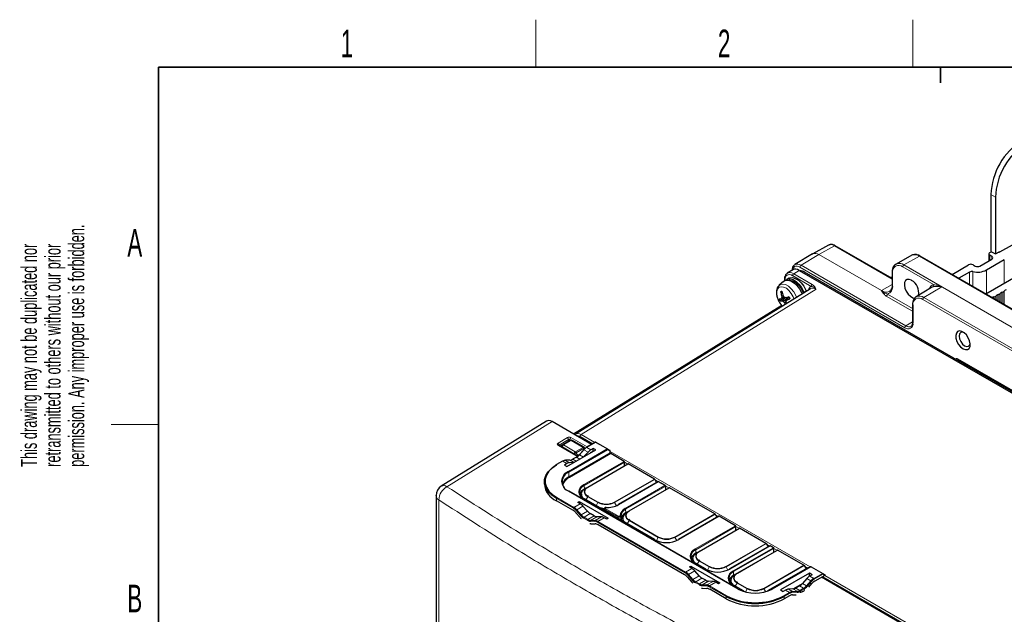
# Paper-space layout 'Blatt4' of a CAD drawing. Header units: millimetres. Extents: x 5 to 418, y 2 to 292.
# Tile 39 of 72: x 8 to 133, y 213 to 288. Entities that reach past the tile are written whole.
import ezdxf

# ---------------------------------------------------------------- set-up
doc = ezdxf.new("R2010")
doc.units = ezdxf.units.MM
doc.layers.add('SLD-0', color=7, linetype='Continuous')
doc.styles.add('SLDTEXTSTYLE0', font='TXT', dxfattribs={"width": 0.605})

# ---------------------------------------------------------------- blocks, each defined once
blk = doc.blocks.new('SW_NOTE_0_57')
at = {"layer": 'SLD-0', "color": 0, "char_height": 2, "attachment_point": 1, "rotation": 90, "style": 'SLDTEXTSTYLE0'}
for s, insert in [('permission. Any improper use is forbidden.', (3.42, 0)), ('retransmitted to others without our prior', (0.42, 0)), ('This drawing may not be duplicated nor', (-2.58, 0))]:
    blk.add_mtext(s, dxfattribs=dict(at, insert=insert))

psp = doc.layouts.new('Blatt4')

# ---------------------------------------------------------------- linework, layer by layer
at = {"color": 7, "linetype": 'Continuous', "lineweight": 25}
for p, q in [((131.38, 266.36), (131.38, 259.17)), ((131.95, 266.03), (131.95, 258.85)), ((110.82, 259.97), (108.82, 258.87)), ((118.88, 255.74), (111.68, 259.9)), ((132.51, 259.11), (134.1, 260.02)), ((108.79, 258.85), (106.56, 257.5)), ((121.37, 258.68), (119.37, 257.58)), ((162.03, 235.73), (122.43, 258.59)), ((129.97, 257.31), (131.52, 258.21)), ((133.08, 258.13), (130.82, 256.82)), ((131.12, 258.86), (131.12, 257.98)), ((131.24, 259.03), (131.44, 259.14)), ((131.52, 258.54), (131.24, 258.7)), ((131.38, 259.17), (131.95, 258.85)), ((131.95, 258.85), (132.51, 259.17)), ((132.51, 259.17), (132.51, 259.11)), ((106.3, 256.85), (105.6, 256.42)), ((126.46, 256.26), (128.55, 257.47)), ((129.12, 257.47), (129.4, 257.31)), ((105.23, 255.62), (105.23, 255.47)), ((105.78, 255.78), (105.49, 255.62)), ((107.12, 256.78), (167.53, 221.91)), ((127.99, 244.9), (107.79, 256.56)), ((118.88, 255.87), (118.65, 255.87)), ((118.88, 256.58), (118.88, 254.95)), ((128.67, 256.56), (127.31, 255.78)), ((130.72, 253.81), (135.64, 256.65)), ((108.52, 254.46), (78.78, 236.06)), ((105.11, 255.37), (104.57, 254.89)), ((123.87, 254.62), (121.91, 253.44)), ((104.57, 253.17), (104.83, 253.22)), ((105.08, 253.27), (104.69, 252.91)), ((105.37, 253.33), (104.83, 253.22)), ((105.07, 253.6), (104.89, 253.52)), ((105.2, 253.42), (104.89, 253.34)), ((105.38, 253.33), (104.97, 252.91)), ((105.82, 253.41), (105.11, 252.83)), ((105.83, 253.39), (105.51, 253.02)), ((107.4, 253.96), (107.46, 253.8)), ((107.55, 254.1), (107.62, 253.9)), ((107.66, 254.12), (107.73, 253.97)), ((107.95, 254.28), (108.01, 254.14)), ((131.77, 253.2), (131.77, 253.4)), ((132.03, 253.05), (132.03, 253.56)), ((132.29, 252.9), (132.29, 253.71)), ((132.55, 252.75), (132.55, 253.86)), ((132.81, 252.6), (132.81, 254.01)), ((133.08, 252.44), (133.08, 254.16)), ((104.89, 252.35), (78.55, 236.04)), ((105.45, 252.8), (105.25, 252.68)), ((121.46, 252.47), (121.46, 250.19)), ((127.24, 245.49), (148.34, 233.31)), ((147.5, 233.64), (127.99, 244.9)), ((128.21, 244.93), (128.07, 244.86)), ((75.1, 237.69), (61.78, 229.46)), ((80.81, 234.74), (75.81, 237.63)), ((78.76, 236.02), (78.68, 235.97)), ((78.87, 233.37), (76.67, 234.64)), ((77.93, 235.15), (76.96, 234.57)), ((78.13, 235.27), (77.93, 235.15)), ((79.87, 234.38), (78.33, 235.27)), ((81.28, 235.02), (80.17, 234.38)), ((81.36, 235.02), (82.83, 234.18)), ((77.7, 231.95), (81.37, 234.06)), ((78.89, 233.14), (78.41, 232.87)), ((79.25, 233.45), (79.12, 233.37)), ((79.82, 234.08), (79.25, 233.45)), ((80.37, 233.78), (79.8, 233.16)), ((79.99, 234.22), (79.94, 234.3)), ((81.04, 234.25), (80.73, 234.08)), ((80.79, 233.76), (81.04, 233.9)), ((81.37, 234.06), (81.04, 234.25)), ((81.04, 233.9), (81.04, 234.25)), ((81.04, 233.9), (81.06, 233.89)), ((82.83, 234.18), (83.12, 234)), ((83.19, 233.67), (83.18, 233.88)), ((84.93, 232.6), (83.24, 233.58)), ((77.12, 232.62), (76.39, 232.19)), ((77.68, 232.32), (77.37, 232.14)), ((77.37, 232.14), (77.7, 231.95)), ((78.07, 232.76), (77.5, 232.74)), ((78.59, 232.46), (78.04, 232.43)), ((80.34, 229.35), (85.43, 232.29)), ((85, 232.04), (84.99, 232.5)), ((88.79, 230.37), (85.47, 232.29)), ((74.85, 230.03), (74.85, 229.74)), ((89.27, 230.05), (84.2, 227.13)), ((88.83, 230.33), (89.06, 229.93)), ((90.19, 229.53), (89.27, 230.05)), ((89.27, 230.03), (89.27, 230.05)), ((90.23, 229.02), (90.22, 229.48)), ((61.12, 228.27), (61.12, 202.44)), ((99.42, 216.45), (77.93, 228.85)), ((79.46, 228.19), (79.53, 228.28)), ((79.53, 228.42), (79.52, 228.25)), ((80.09, 229.21), (79.91, 229.1)), ((80.09, 229.21), (80.34, 229.35)), ((80.42, 228.17), (80.31, 228.25)), ((85.57, 226.33), (90.66, 229.27)), ((96.43, 225.96), (90.7, 229.27)), ((78.45, 226.41), (76.37, 227.62)), ((79.07, 227.4), (79.26, 227.51)), ((79.38, 227.22), (79.07, 227.4)), ((79.26, 227.51), (82.93, 225.4)), ((79.26, 227.51), (79.26, 227.29)), ((80.3, 226.29), (79.73, 226.93)), ((88.79, 222.72), (79.88, 227.86)), ((78.81, 226.11), (79.38, 225.48)), ((81.13, 225.71), (80.66, 225.99)), ((82.36, 226.43), (82.42, 226.43)), ((82.44, 226.62), (82.43, 226.39)), ((85.14, 226.08), (85.33, 226.19)), ((85.33, 226.19), (85.57, 226.33)), ((96.47, 225.92), (96.7, 225.52)), ((80.71, 224.71), (81.28, 224.69)), ((82.06, 225.58), (81.49, 225.6)), ((92.6, 218.25), (81.64, 224.57)), ((82.73, 225.29), (82.42, 225.47)), ((82.93, 225.4), (82.73, 225.29)), ((84.56, 225.46), (84.8, 225.6)), ((84.76, 225.46), (84.69, 225.41)), ((84.76, 225.4), (84.76, 225.23)), ((84.78, 225.47), (84.78, 225.59)), ((85.65, 225.15), (85.54, 225.23)), ((96.93, 225.66), (91.84, 222.72)), ((99.03, 224.46), (96.97, 225.65)), ((94.44, 221.21), (99.53, 224.15)), ((99.1, 223.9), (99.09, 224.36)), ((102.89, 222.23), (99.57, 224.15)), ((103.39, 221.92), (98.3, 218.99)), ((102.93, 222.19), (103.16, 221.79)), ((103.84, 221.68), (103.43, 221.92)), ((94.19, 221.07), (94, 220.96)), ((94.19, 221.07), (94.44, 221.21)), ((99.25, 218.44), (104.34, 221.38)), ((103.9, 221.12), (103.9, 221.59)), ((107.7, 219.46), (104.38, 221.37)), ((93.55, 220.26), (93.62, 220.11)), ((93.63, 220.28), (93.62, 220.11)), ((95.25, 218.99), (93.98, 219.72)), ((94.52, 220.03), (94.41, 220.11)), ((93.21, 219.24), (93.4, 219.35)), ((93.52, 219.06), (93.21, 219.24)), ((93.4, 219.35), (97.07, 217.23)), ((93.4, 219.35), (93.4, 219.13)), ((94.44, 218.12), (93.88, 218.76)), ((99, 218.29), (98.81, 218.19)), ((99, 218.29), (99.25, 218.44)), ((108.2, 219.15), (103.11, 216.21)), ((108.56, 219.27), (103.66, 216.45)), ((108.41, 218.45), (104.74, 216.34)), ((107.74, 219.41), (107.97, 219.02)), ((108.29, 219.12), (108.24, 219.15)), ((108.74, 218.26), (108.41, 218.45)), ((108.42, 218.1), (108.41, 218.45)), ((108.74, 218.26), (108.44, 218.08)), ((108.64, 219.27), (110.1, 218.43)), ((110.37, 218.18), (109.08, 217.43)), ((110.1, 218.43), (110.4, 218.26)), ((92.95, 217.95), (93.52, 217.31)), ((95.27, 217.55), (94.8, 217.82)), ((96.21, 217.42), (95.63, 217.43)), ((96.88, 217.12), (96.57, 217.3)), ((97.07, 217.23), (96.88, 217.12)), ((98.4, 217.53), (98.44, 217.51)), ((98.44, 217.51), (98.43, 217.33)), ((100.06, 216.21), (98.79, 216.94)), ((99.33, 217.26), (99.21, 217.33)), ((107.49, 217.12), (106.39, 216.46)), ((108.08, 217.78), (107.51, 217.14)), ((108.32, 216.68), (108.72, 217.13)), ((108.42, 218.1), (108.44, 218.08)), ((135.48, 203.18), (109.93, 217.93)), ((94.85, 216.55), (95.42, 216.52)), ((97.87, 215.21), (95.78, 216.41)), ((100.29, 216.07), (100.02, 216.21)), ((104.74, 216.34), (105.08, 216.14)), ((105.39, 216.32), (105.08, 216.14)), ((106.32, 216.46), (105.75, 216.44)), ((106.25, 215.71), (106.71, 215.73)), ((107.16, 216.84), (106.68, 216.57)), ((105.89, 215.59), (105.22, 215.21))]:
    psp.add_line(p, q, dxfattribs=at)
at = {"color": 7, "linetype": 'Continuous', "lineweight": 18}
for p, q in [((131.95, 266.03), (131.38, 266.36)), ((111.59, 259.89), (109.61, 258.78)), ((118.88, 255.68), (111.59, 259.89)), ((109.6, 258.78), (107.34, 257.43)), ((117.52, 254.21), (109.6, 258.78)), ((109.61, 258.78), (117.53, 254.21)), ((122.33, 258.58), (120.35, 257.48)), ((161.93, 235.72), (122.33, 258.58)), ((131.24, 258.05), (131.24, 258.7)), ((131.52, 258.21), (131.52, 258.54)), ((133.08, 255.17), (133.08, 258.13)), ((120.49, 249.51), (107.2, 257.19)), ((107.34, 257.43), (120.63, 249.75)), ((124.13, 254.97), (120.21, 257.23)), ((125.16, 254.7), (120.35, 257.48)), ((120.35, 257.48), (159.95, 234.62)), ((108.63, 254.75), (106.28, 256.11)), ((107.12, 256.78), (106.42, 256.35)), ((106.42, 256.35), (108.77, 254.99)), ((107.64, 256.48), (107.79, 256.56)), ((118.94, 256.5), (118.94, 254.86)), ((128.67, 254.99), (128.67, 256.56)), ((129.1, 254.74), (129.1, 256.62)), ((130.82, 253.87), (130.82, 256.82)), ((109.24, 254.4), (79.49, 236)), ((105.29, 255.53), (105.29, 255.49)), ((117.53, 254.21), (118.88, 254.97)), ((125.16, 254.7), (122.89, 253.35)), ((155.14, 237.39), (125.16, 254.7)), ((121.46, 251.61), (118.13, 253.53)), ((118.27, 253.77), (121.46, 251.93)), ((152.74, 235.8), (122.76, 253.1)), ((122.89, 253.35), (152.88, 236.04)), ((121.52, 252.39), (121.52, 250.11)), ((121.46, 250.25), (120.63, 249.75)), ((127.29, 245.46), (127.19, 245.42)), ((127.19, 245.42), (127.19, 245.36)), ((127.2, 245.58), (148.29, 233.41)), ((127.88, 244.97), (128.01, 245.05)), ((128.27, 244.9), (128.13, 244.82)), ((75.81, 237.63), (62.5, 229.4)), ((80.96, 234.83), (79.36, 235.75)), ((79.49, 236), (81.24, 234.99)), ((76.57, 234.9), (77.75, 235.61)), ((78.77, 233.36), (76.57, 234.63)), ((77.9, 235.36), (76.71, 234.65)), ((76.71, 234.65), (76.71, 234.62)), ((76.96, 234.57), (77.16, 234.68)), ((77.12, 234.43), (77.07, 234.41)), ((78.62, 233.56), (77.12, 234.43)), ((77.16, 234.68), (78.13, 235.27)), ((78.23, 235.26), (77.26, 234.68)), ((77.26, 234.68), (78.76, 233.81)), ((77.9, 235.13), (77.9, 235.36)), ((78.2, 235.29), (78.07, 235.37)), ((78.07, 235.37), (78.07, 235.23)), ((78.21, 235.61), (80.26, 234.43)), ((79.77, 234.37), (78.23, 235.26)), ((81.32, 235.01), (80.21, 234.37)), ((82.79, 234.17), (81.32, 235.01)), ((77.89, 231.34), (82.79, 234.17)), ((82.84, 234.07), (77.94, 231.25)), ((77.95, 230.65), (83.19, 233.67)), ((83.24, 233.58), (78.01, 230.55)), ((78.93, 233.14), (78.45, 232.87)), ((78.66, 233.49), (78.62, 233.56)), ((78.76, 233.81), (79.77, 234.37)), ((79.87, 234.26), (78.86, 233.7)), ((78.86, 233.7), (79.06, 233.35)), ((79.35, 232.9), (78.93, 233.14)), ((79.06, 233.35), (79.27, 233.47)), ((79.85, 234.07), (79.29, 233.44)), ((79.79, 233.15), (79.29, 233.44)), ((80.37, 233.78), (79.85, 234.07)), ((79.94, 234.3), (79.87, 234.26)), ((79.92, 234.17), (79.87, 234.26)), ((80.01, 234.24), (79.96, 234.27)), ((80.73, 234.08), (80.21, 234.37)), ((83.18, 233.88), (82.84, 234.07)), ((83.18, 233.87), (108.51, 219.24)), ((77.16, 232.61), (76.43, 232.19)), ((77.68, 232.32), (77.16, 232.61)), ((78.09, 232.75), (77.52, 232.73)), ((78.04, 232.43), (77.52, 232.73)), ((78.6, 232.46), (78.09, 232.75)), ((78.88, 232.62), (78.45, 232.87)), ((79.84, 229.66), (84.93, 232.6)), ((84.99, 232.5), (79.9, 229.56)), ((85.47, 232.29), (80.38, 229.35)), ((85.39, 232.27), (84.99, 232.5)), ((77.95, 230.65), (77.94, 231.25)), ((79.91, 229.1), (79.9, 229.56)), ((83.7, 227.43), (88.79, 230.37)), ((88.83, 230.33), (83.74, 227.39)), ((89.27, 230.03), (84.24, 227.12)), ((85.07, 226.64), (90.11, 229.55)), ((90.22, 229.48), (85.13, 226.54)), ((89.25, 230.04), (88.87, 230.26)), ((90.11, 229.55), (89.27, 230.03)), ((90.62, 229.25), (90.22, 229.48)), ((99.38, 216.44), (77.89, 228.85)), ((79.9, 229.06), (79.91, 229.1)), ((80.38, 228.17), (81.65, 227.43)), ((90.7, 229.27), (85.61, 226.33)), ((61.47, 227.74), (61.47, 201.9)), ((76.37, 227.62), (76.37, 227.91)), ((78.52, 226.67), (76.37, 227.91)), ((76.43, 228.01), (78.58, 226.76)), ((79.38, 227.22), (78.58, 226.76)), ((79.73, 226.93), (78.94, 226.47)), ((88.75, 222.71), (79.84, 227.86)), ((80.11, 227.73), (80.34, 228.13)), ((81.61, 227.39), (80.34, 228.13)), ((81.38, 226.99), (81.61, 227.39)), ((83.97, 226.99), (83.74, 227.39)), ((79.43, 225.75), (78.86, 226.39)), ((78.94, 226.47), (79.51, 225.83)), ((80.3, 226.29), (79.51, 225.83)), ((80.66, 225.99), (79.87, 225.53)), ((81.13, 225.71), (80.34, 225.26)), ((82.5, 226.53), (82.49, 226.35)), ((84.17, 225.57), (82.5, 226.53)), ((82.56, 226.63), (84.22, 225.67)), ((85.14, 226.08), (85.13, 226.54)), ((91.34, 223.02), (96.43, 225.96)), ((96.47, 225.92), (91.38, 222.98)), ((96.89, 225.63), (96.51, 225.85)), ((80.28, 225.16), (79.81, 225.43)), ((79.87, 225.53), (80.34, 225.26)), ((81.24, 225.01), (80.67, 225.04)), ((81.49, 225.6), (80.7, 225.14)), ((80.7, 225.14), (81.27, 225.12)), ((82.06, 225.58), (81.27, 225.12)), ((92.66, 218.5), (81.57, 224.91)), ((82.42, 225.47), (81.63, 225)), ((81.63, 225), (92.72, 218.6)), ((84.17, 225.38), (84.17, 225.57)), ((84.57, 225.5), (84.81, 225.63)), ((85.34, 224.71), (85.57, 225.1)), ((89.25, 222.98), (85.57, 225.1)), ((85.61, 225.15), (89.29, 223.02)), ((96.97, 225.65), (91.88, 222.71)), ((93.94, 221.52), (99.03, 224.46)), ((99.09, 224.36), (94, 221.42)), ((99.57, 224.15), (94.48, 221.21)), ((99.49, 224.13), (99.09, 224.36)), ((89.02, 222.58), (89.25, 222.98)), ((91.61, 222.58), (91.38, 222.98)), ((97.8, 219.29), (102.89, 222.23)), ((102.93, 222.19), (97.84, 219.25)), ((103.43, 221.92), (98.34, 218.98)), ((103.35, 221.9), (102.97, 222.12)), ((94, 220.96), (94, 221.42)), ((94, 220.92), (94, 220.96)), ((98.75, 218.74), (103.84, 221.68)), ((103.9, 221.59), (98.81, 218.65)), ((104.38, 221.37), (99.29, 218.43)), ((104.3, 221.35), (103.9, 221.59)), ((95.21, 218.98), (93.94, 219.72)), ((94.21, 219.59), (94.44, 219.99)), ((95.71, 219.25), (94.44, 219.99)), ((94.48, 220.03), (95.75, 219.29)), ((102.61, 216.52), (107.7, 219.46)), ((93.52, 219.06), (92.72, 218.6)), ((93.57, 217.59), (93, 218.22)), ((93.88, 218.76), (93.08, 218.3)), ((93.08, 218.3), (93.65, 217.67)), ((95.48, 218.85), (95.71, 219.25)), ((98.07, 218.85), (97.84, 219.25)), ((98.81, 218.19), (98.81, 218.65)), ((98.81, 218.14), (98.81, 218.19)), ((107.74, 219.41), (102.65, 216.48)), ((108.24, 219.15), (103.15, 216.21)), ((108.6, 219.27), (103.7, 216.44)), ((108.16, 219.13), (107.78, 219.34)), ((110.06, 218.43), (108.6, 219.27)), ((108.95, 217.78), (110.06, 218.43)), ((110.12, 218.33), (109.01, 217.69)), ((110.37, 218.18), (110.12, 218.33)), ((94.44, 218.12), (93.65, 217.67)), ((94.43, 217), (93.95, 217.27)), ((94.8, 217.82), (94.01, 217.37)), ((94.01, 217.37), (94.48, 217.09)), ((95.27, 217.55), (94.48, 217.09)), ((95.63, 217.43), (94.84, 216.98)), ((94.84, 216.98), (95.41, 216.96)), ((96.21, 217.42), (95.41, 216.96)), ((96.57, 217.3), (95.77, 216.84)), ((100.02, 216.21), (98.75, 216.94)), ((99.02, 216.81), (99.25, 217.21)), ((100.52, 216.48), (99.25, 217.21)), ((99.29, 217.25), (100.56, 216.52)), ((107.39, 217.02), (106.51, 216.49)), ((107.51, 217.14), (108.02, 216.85)), ((108.02, 216.85), (108.59, 217.49)), ((108.08, 217.78), (108.59, 217.49)), ((108.67, 217.41), (108.1, 216.77)), ((108.44, 218.08), (108.95, 217.78)), ((132.5, 205.07), (110.08, 218.01)), ((110.36, 218.18), (132.64, 205.32)), ((95.38, 216.85), (94.81, 216.87)), ((97.87, 215.5), (95.71, 216.74)), ((95.77, 216.84), (97.92, 215.6)), ((100.29, 216.08), (100.52, 216.48)), ((102.87, 216.1), (102.65, 216.48)), ((105.16, 215.6), (105.9, 216.02)), ((105.96, 215.93), (105.22, 215.5)), ((105.39, 216.32), (105.9, 216.02)), ((105.75, 216.44), (106.26, 216.14)), ((106.26, 216.14), (106.83, 216.16)), ((106.86, 216.06), (106.29, 216.03)), ((106.32, 216.46), (106.83, 216.16)), ((106.68, 216.57), (107.19, 216.28)), ((107.16, 216.84), (107.66, 216.55)), ((107.19, 216.28), (107.66, 216.55)), ((107.72, 216.45), (107.24, 216.18)), ((97.87, 215.21), (97.87, 215.5)), ((105.22, 215.21), (105.22, 215.5))]:
    psp.add_line(p, q, dxfattribs=at)
at = {"color": 7, "linetype": 'Continuous', "lineweight": 25, "flags": 128}
for points in [[(108.8, 258.86), (108.81, 258.86), (108.82, 258.87)], [(119.34, 257.57), (119.35, 257.58), (119.37, 257.58)], [(105.37, 255.52), (105.62, 255.67), (105.96, 255.7), (106.33, 255.6), (106.71, 255.37), (107.08, 255.03), (107.41, 254.6), (107.66, 254.12)], [(105.78, 255.78), (105.91, 255.84), (106.24, 255.87), (106.61, 255.76), (107, 255.53), (107.37, 255.19), (107.69, 254.76), (107.95, 254.28)], [(121.34, 255.52), (121.04, 255.63), (120.78, 255.62), (120.57, 255.48), (120.45, 255.23), (120.43, 254.9), (120.5, 254.52), (120.67, 254.13), (120.9, 253.77), (121.19, 253.5), (121.49, 253.32), (121.74, 253.27)], [(105.11, 255.37), (105.35, 255.52), (105.69, 255.55), (106.06, 255.44), (106.45, 255.21), (106.81, 254.87), (107.14, 254.44), (107.4, 253.96)], [(105.84, 255.52), (105.94, 255.53), (106.28, 255.45), (106.65, 255.25), (107, 254.94), (107.3, 254.55), (107.55, 254.1)], [(124.07, 254.71), (123.94, 254.66), (123.87, 254.62)], [(104.75, 254.11), (104.77, 254.11), (104.79, 254.12), (104.81, 254.12), (104.83, 254.13), (104.85, 254.13), (104.87, 254.14), (104.89, 254.14), (104.91, 254.14)], [(105.37, 253.33), (105.43, 253.34), (105.48, 253.35), (105.53, 253.36), (105.59, 253.37), (105.64, 253.39), (105.7, 253.4), (105.76, 253.41), (105.82, 253.42)], [(105.45, 252.72), (105.49, 252.66), (105.52, 252.6)], [(127.85, 246.86), (128.15, 246.75), (128.41, 246.76), (128.62, 246.9), (128.74, 247.15), (128.76, 247.48), (128.69, 247.86), (128.52, 248.25), (128.28, 248.61), (128, 248.88), (127.7, 249.06), (127.41, 249.11), (127.17, 249.03), (127.01, 248.84), (126.93, 248.54), (126.96, 248.18), (127.08, 247.79), (127.28, 247.41), (127.55, 247.09), (127.85, 246.86)], [(127.96, 248.91), (127.79, 248.96), (127.56, 248.91), (127.41, 248.74), (127.35, 248.45), (127.41, 248.11), (127.56, 247.76), (127.79, 247.45), (128.06, 247.23)], [(128.06, 247.23), (128.33, 247.14), (128.56, 247.18), (128.71, 247.36), (128.76, 247.53)], [(79.25, 233.43), (79.25, 233.44), (79.25, 233.44), (79.25, 233.45), (79.25, 233.45)], [(76.37, 227.91), (75.79, 228.31), (75.33, 228.76), (75.02, 229.25), (74.87, 229.77), (74.87, 230.29), (75.02, 230.81), (75.33, 231.3), (75.79, 231.75), (76.37, 232.15)], [(76.43, 232.19), (75.85, 231.79), (75.41, 231.35), (75.1, 230.86), (74.95, 230.35), (74.95, 229.84), (75.1, 229.33), (75.41, 228.85), (75.85, 228.4), (76.43, 228.01)], [(79.53, 228.49), (79.44, 228.38), (79.39, 228.3)], [(79.52, 228.25), (79.52, 228.24), (79.54, 228.1)], [(80.06, 229.13), (80.15, 229.22), (80.34, 229.35)], [(85.29, 226.11), (85.39, 226.2), (85.57, 226.33)], [(84.52, 225.17), (84.59, 225.32), (84.76, 225.45)], [(84.76, 225.23), (84.76, 225.21), (84.78, 225.03)], [(94.16, 220.99), (94.25, 221.08), (94.44, 221.21)], [(93.64, 220.37), (93.54, 220.24), (93.47, 220.14)], [(93.62, 220.11), (93.62, 220.1), (93.64, 219.97)], [(98.97, 218.21), (99.06, 218.31), (99.25, 218.44)], [(98.44, 217.58), (98.35, 217.46), (98.3, 217.38)], [(98.43, 217.33), (98.43, 217.32), (98.45, 217.19)]]:
    psp.add_lwpolyline(points, dxfattribs=at)
at = {"color": 7, "linetype": 'Continuous', "lineweight": 18, "flags": 128}
for points in [[(107.2, 257.19), (107.01, 257.27), (106.84, 257.31), (106.67, 257.31), (106.53, 257.25), (106.41, 257.15), (106.32, 257.01), (106.27, 256.84), (106.26, 256.83)], [(118.88, 255.85), (118.77, 255.86), (118.65, 255.87)], [(106.43, 253.17), (106.33, 253.44), (106.1, 253.86), (105.81, 254.23), (105.48, 254.51), (105.14, 254.67), (104.82, 254.71), (104.56, 254.63), (104.36, 254.41), (104.26, 254.1), (104.26, 253.71), (104.36, 253.28), (104.55, 252.84), (104.81, 252.44), (104.97, 252.26)], [(104.56, 254.88), (104.72, 254.99), (105.03, 255.05), (105.38, 254.98), (105.75, 254.77), (106.11, 254.45), (106.43, 254.05), (106.68, 253.59), (106.76, 253.37)], [(127.14, 245.4), (127.16, 245.4), (127.19, 245.42)], [(78.86, 233.7), (78.83, 233.68), (78.8, 233.66), (78.77, 233.64), (78.73, 233.63), (78.7, 233.61), (78.67, 233.59), (78.64, 233.57), (78.62, 233.56)], [(79.25, 233.45), (79.25, 233.45), (79.26, 233.45), (79.27, 233.45), (79.27, 233.45), (79.29, 233.44)], [(79.82, 234.08), (79.82, 234.08), (79.83, 234.08), (79.83, 234.08), (79.84, 234.08), (79.85, 234.07)], [(80.09, 229.21), (79.86, 229.05), (79.69, 228.86), (79.59, 228.66), (79.55, 228.45), (79.59, 228.25), (79.69, 228.04), (79.86, 227.86), (79.9, 227.83)], [(80.34, 228.13), (80.15, 228.26), (80.02, 228.41), (79.93, 228.57), (79.9, 228.74), (79.93, 228.91), (80.02, 229.07), (80.06, 229.13)], [(85.33, 226.19), (85.1, 226.03), (84.92, 225.84), (84.82, 225.64), (84.78, 225.43), (84.82, 225.22), (84.92, 225.02), (85.06, 224.87)], [(85.57, 225.1), (85.39, 225.24), (85.25, 225.39), (85.16, 225.55), (85.13, 225.72), (85.16, 225.89), (85.25, 226.05), (85.29, 226.11)], [(94.19, 221.07), (93.96, 220.91), (93.79, 220.72), (93.69, 220.52), (93.65, 220.31), (93.69, 220.11), (93.79, 219.9), (93.96, 219.72), (94, 219.69)], [(94.44, 219.99), (94.25, 220.12), (94.11, 220.27), (94.03, 220.43), (94, 220.6), (94.03, 220.77), (94.11, 220.93), (94.16, 220.99)], [(99, 218.29), (98.77, 218.13), (98.6, 217.95), (98.49, 217.75), (98.46, 217.54), (98.49, 217.33), (98.6, 217.13), (98.77, 216.94), (98.81, 216.92)], [(99.25, 217.21), (99.06, 217.34), (98.92, 217.49), (98.84, 217.65), (98.81, 217.82), (98.84, 217.99), (98.92, 218.16), (98.97, 218.21)]]:
    psp.add_lwpolyline(points, dxfattribs=at)
at = {"color": 7, "linetype": 'Continuous', "lineweight": 25}
for centre, radius, start, end in [((139.94, 265.99), 8.57, 122.4763, 177.5237), ((140.51, 265.66), 8.57, 122.4764, 177.5236), ((131.3, 258.86), 0.175, 110.7834, 249.2166), ((131.46, 258.37), 0.175, 290.7834, 69.2166), ((132.37, 259.38), 0.307, 264.5444, 297.2372), ((128.84, 256.93), 0.615, 62.6097, 117.3903), ((129.69, 257.86), 0.615, 242.6097, 297.3903), ((107.27, 255.75), 0.967, 57.3502, 92.3439), ((128.96, 256.01), 0.623, 76.5704, 117.1702), ((129.68, 259.04), 2.49, 256.5704, 297.1702), ((120.44, 253.95), 1.8, 349.3942, 60.0918), ((108.45, 254.71), 4.17, 201.688, 205.5103), ((108.88, 254.75), 4.18, 188.8554, 197.1655), ((106.76, 252.31), 2.14, 151.2851, 154.7304), ((108.26, 253.47), 3.37, 179.1934, 182.3358), ((110.98, 255.62), 6.25, 193.6927, 199.2761), ((109.62, 257.07), 5.73, 217.7383, 219.7858), ((107.67, 258.71), 5.85, 245.2145, 246.9185), ((104.07, 257.84), 5.03, 286.6229, 291.6711), ((111.53, 255.76), 6.17, 202.3063, 204.892), ((131.86, 252.91), 0.507, 101.207, 126.0188), ((131.71, 253.8), 0.405, 277.9933, 322.0013), ((132.36, 253.29), 0.421, 99.1138, 140.8808), ((132.23, 254.11), 0.405, 277.9933, 322.0013), ((132.88, 253.59), 0.421, 99.1138, 140.8808), ((132.76, 254.41), 0.405, 277.9933, 322.0013), ((133.4, 253.89), 0.421, 99.1138, 140.8808), ((104.85, 254.18), 1.28, 262.8066, 275.4225), ((106.34, 255.2), 2.67, 239.1089, 242.6249), ((108.09, 255.54), 4.03, 222.2785, 225.2418), ((108.68, 254.67), 3.96, 210.1046, 213.1011), ((115.99, 246.65), 12.26, 148.6903, 149.3637), ((110.3, 253.32), 4.89, 184.929, 187.0023), ((77.06, 234.4), 0.2, 120.8709, 144.9072), ((78.23, 235.09), 0.2, 60.0027, 119.9978), ((81.32, 234.95), 0.08, 60.0027, 119.9973), ((78.05, 234.48), 1.6, 300.8279, 318.7805), ((78.16, 234.43), 1.5, 300.8279, 318.7805), ((80.87, 233.14), 1.4, 120.8279, 138.7805), ((80.98, 233.09), 1.5, 120.8279, 138.7805), ((79.77, 234.2), 0.2, 30.0025, 60.0027), ((80.19, 234.34), 0.0402, 54.3824, 114.3071), ((83.31, 233.68), 0.123, 183.2297, 237.3477), ((76.4, 232.15), 0.0402, 54.3824, 114.3071), ((77.58, 231.94), 0.792, 94.0567, 121.5659), ((77.5, 232.69), 0.0496, 59.2563, 91.9406), ((78.04, 233.54), 0.792, 274.0567, 301.5659), ((78.43, 232.83), 0.0402, 54.3824, 114.3071), ((84.87, 232.5), 0.123, 3.2297, 57.3477), ((85.45, 232.26), 0.0402, 54.3818, 114.314), ((78.4, 230.03), 1.3, 110.7834, 249.2166), ((78.65, 229.2), 1.61, 115.598, 161.2664), ((62.52, 228.27), 1.4, 121.7291, 180), ((77.38, 229.95), 2.55, 184.7823, 246.5379), ((80.23, 228.69), 0.93, 110.7834, 249.2166), ((88.73, 230.27), 0.115, 28.8556, 58.0453), ((80.41, 228.05), 1.16, 115.7136, 160.1124), ((80.25, 228.42), 0.724, 180.1527, 220.0552), ((80.12, 229.18), 0.0397, 125.4253, 184.5472), ((90.68, 229.23), 0.0402, 54.3818, 114.314), ((79.86, 227.83), 0.0396, 355.3923, 54.6415), ((82.68, 229.41), 2.22, 242.6097, 297.3903), ((82.74, 229.95), 3.2, 268.3877, 297.9976), ((84.22, 227.09), 0.0396, 125.3585, 184.6077), ((77.69, 225.13), 1.5, 41.2195, 59.1721), ((77.81, 225.47), 1.4, 41.2195, 59.1721), ((77.81, 225.48), 1.5, 41.2195, 59.1721), ((80.63, 226.8), 1.6, 221.2195, 239.1721), ((80.63, 226.82), 1.5, 221.2195, 239.1721), ((82.65, 229.58), 2.99, 255.8771, 265.8331), ((82.77, 226.75), 0.123, 174.1428, 180.9681), ((85.53, 225.63), 1.1, 114.1735, 175.582), ((85.57, 225.57), 1.06, 114.1735, 175.582), ((85.56, 225.12), 1.05, 114.0221, 176.5446), ((85.59, 225.4), 0.804, 110.2038, 213.765), ((85.35, 226.16), 0.0397, 125.4253, 184.5472), ((96.37, 225.87), 0.115, 28.8556, 58.0453), ((96.94, 225.62), 0.0395, 53.7667, 114.9229), ((80.68, 226.64), 1.74, 221.8153, 226.6827), ((80.73, 225.88), 0.845, 238.4341, 265.9433), ((80.76, 225.93), 0.792, 238.4341, 265.9433), ((80.74, 225.33), 0.615, 257.8571, 267.5532), ((81.18, 224.28), 0.739, 58.4341, 85.9433), ((81.21, 224.33), 0.792, 58.4341, 85.9433), ((81.22, 223.9), 0.792, 58.4341, 85.9433), ((98.97, 224.36), 0.123, 3.2297, 57.3477), ((99.55, 224.12), 0.0402, 54.3818, 114.314), ((90.31, 225.73), 3.4, 242.6097, 297.3903), ((88.77, 222.68), 0.0396, 355.3923, 54.6415), ((90.31, 225), 2.22, 242.6097, 297.3903), ((91.86, 222.68), 0.0396, 125.3585, 184.6077), ((102.83, 222.13), 0.115, 28.8556, 58.0453), ((103.41, 221.89), 0.0395, 53.7667, 114.9229), ((94.33, 220.55), 0.93, 110.7834, 249.2166), ((94.51, 219.92), 1.16, 115.7136, 160.1124), ((94.22, 221.04), 0.0397, 125.4253, 184.5472), ((103.77, 221.58), 0.123, 3.2297, 57.3477), ((104.36, 221.34), 0.0402, 54.3818, 114.314), ((94.35, 220.28), 0.724, 180.1527, 220.0552), ((93.96, 219.69), 0.0396, 355.3923, 54.6415), ((107.64, 219.36), 0.115, 28.8556, 58.0453), ((91.83, 216.96), 1.5, 41.2195, 59.1721), ((91.95, 217.3), 1.4, 41.2195, 59.1721), ((91.95, 217.32), 1.5, 41.2195, 59.1721), ((96.78, 222), 3.4, 242.6097, 297.3903), ((95.23, 218.95), 0.0396, 355.3923, 54.6415), ((96.78, 221.27), 2.22, 242.6097, 297.3903), ((99.14, 217.78), 0.93, 110.7834, 249.2166), ((99.32, 217.14), 1.16, 115.7136, 160.1124), ((98.32, 218.95), 0.0396, 125.3585, 184.6077), ((99.26, 217.51), 0.803, 110.1958, 215.1323), ((99.03, 218.26), 0.0397, 125.4253, 184.5472), ((108.22, 219.11), 0.0395, 53.7667, 114.9229), ((108.6, 219.2), 0.08, 60.0027, 119.9973), ((94.82, 218.48), 1.74, 221.8153, 226.6827), ((94.77, 218.64), 1.6, 221.2195, 239.1721), ((94.77, 218.65), 1.5, 221.2195, 239.1721), ((94.87, 217.72), 0.845, 238.4341, 265.9433), ((94.9, 217.77), 0.792, 238.4341, 265.9433), ((95.35, 216.17), 0.792, 58.4341, 85.9433), ((98.77, 216.91), 0.0396, 355.3923, 54.6415), ((109.72, 216.5), 1.5, 120.8279, 138.7805), ((109.72, 216.49), 1.4, 120.8279, 138.7805), ((109.84, 216.15), 1.5, 120.8279, 138.7805), ((94.88, 217.16), 0.615, 257.8571, 267.5532), ((95.33, 216.11), 0.739, 58.4341, 85.9433), ((95.37, 215.73), 0.792, 58.4341, 85.9433), ((101.54, 220.61), 4.69, 242.6097, 297.3903), ((99.4, 216.41), 0.0396, 355.3923, 54.6415), ((100.04, 216.18), 0.0396, 355.3923, 54.6415), ((101.58, 218.49), 2.22, 242.6097, 297.3903), ((103.13, 216.18), 0.0396, 125.3585, 184.6077), ((103.68, 216.41), 0.0396, 125.3585, 184.6077), ((106.3, 214.92), 0.792, 94.0567, 121.5659), ((106.32, 215.35), 0.792, 94.0567, 121.5659), ((106.35, 215.3), 0.739, 94.0567, 121.5659), ((106.77, 216.95), 0.792, 274.0567, 301.5659), ((106.8, 216.9), 0.845, 274.0567, 301.5659), ((106.9, 217.84), 1.5, 300.8279, 318.7805), ((106.9, 217.82), 1.6, 300.8279, 318.7805), ((101.54, 222.56), 7.96, 242.4805, 297.5195), ((101.54, 222.26), 7.96, 242.4805, 297.5195), ((101.54, 222.55), 7.84, 242.4805, 297.5195)]:
    psp.add_arc(centre, radius, start, end, dxfattribs=at)
at = {"color": 7, "linetype": 'Continuous', "lineweight": 18}
for centre, radius, start, end in [((111.13, 259.25), 0.785, 54.4732, 113.272), ((111.64, 259.81), 0.099, 65.3602, 124.6041), ((109.14, 258.17), 0.763, 52.6431, 116.9972), ((109.14, 258.12), 0.809, 54.4732, 113.272), ((109.7, 258.62), 0.189, 119.1312, 120.8635), ((121.76, 257.78), 0.987, 54.4732, 113.272), ((122.39, 258.5), 0.099, 65.3602, 124.6041), ((106.89, 256.82), 0.753, 53.5052, 117.2054), ((107.51, 257.17), 0.308, 123.2297, 177.3477), ((119.71, 256.62), 0.786, 50.7967, 189.214), ((119.77, 256.73), 0.946, 52.4527, 118.9637), ((119.77, 256.65), 1.01, 54.4732, 113.272), ((120.52, 257.22), 0.308, 123.2297, 177.3477), ((120.45, 257.31), 0.189, 119.1312, 120.8635), ((105.33, 255.62), 0.0988, 185.109, 246.2371), ((106.59, 256.09), 0.308, 123.2412, 177.3469), ((118.98, 256.59), 0.0988, 185.1078, 246.2388), ((108.94, 254.73), 0.308, 123.2412, 177.3469), ((117.95, 254.72), 1, 288.783, 8.1815), ((118.98, 254.95), 0.0988, 185.0787, 246.2415), ((124.34, 254.17), 0.822, 104.4807, 161.1914), ((123.95, 254.87), 0.207, 307.3114, 27.5449), ((118.11, 255.04), 1.02, 234.5625, 292.2672), ((117.62, 254.05), 0.189, 119.1312, 120.8635), ((118.11, 255.03), 1.01, 234.4732, 293.272), ((117.96, 253.79), 0.308, 303.2297, 357.3477), ((122.27, 252.51), 0.762, 50.7967, 189.214), ((122.33, 252.58), 0.95, 53.5486, 116.716), ((123.06, 253.09), 0.308, 123.2297, 177.3477), ((121.56, 252.48), 0.0961, 184.1138, 247.1924), ((120.89, 250), 0.636, 230.7967, 9.214), ((120.8, 249.5), 0.308, 123.2297, 177.3477), ((121, 250.23), 0.598, 232.5901, 297.537), ((121.56, 250.19), 0.0961, 184.1293, 247.1908), ((127.29, 245.57), 0.0965, 172.9554, 235.7325), ((79.66, 235.74), 0.308, 123.2412, 177.3469), ((76.4, 234.63), 0.312, 3.6388, 57.5208), ((76.63, 234.55), 0.0973, 64.3317, 128.3121), ((77.03, 234.45), 0.142, 121.3658, 155.0748), ((77.27, 234.54), 0.185, 127.145, 215.0802), ((77.42, 234.42), 0.307, 122.6055, 177.3945), ((77.2, 234.59), 0.104, 55.478, 114.5439), ((77.59, 235.34), 0.312, 3.6388, 57.5208), ((78.37, 235.35), 0.308, 123.2297, 177.3477), ((78.17, 235.17), 0.104, 55.478, 114.5439), ((78.29, 235.18), 0.101, 65.6929, 125.6176), ((79.83, 234.29), 0.101, 65.6929, 125.6176), ((81.3, 234.98), 0.0402, 54.3824, 114.3071), ((81.35, 234.98), 0.0402, 65.686, 125.6182), ((78.93, 233.55), 0.307, 122.6055, 177.3945), ((78.61, 233.56), 0.291, 28.2368, 57.1105), ((78.83, 233.28), 0.0973, 64.3339, 128.3119), ((78.9, 233.11), 0.0402, 54.3824, 114.3071), ((79.16, 233.29), 0.0919, 65.3985, 114.8903), ((79.61, 234.12), 0.291, 28.2368, 57.1105), ((82.81, 234.14), 0.0402, 65.686, 125.6182), ((82.72, 234.07), 0.123, 3.2297, 57.3477), ((82.78, 234.12), 0.0734, 325.2197, 53.4405), ((77.14, 232.58), 0.0402, 54.3824, 114.3071), ((78.07, 232.71), 0.0496, 59.2563, 91.9406), ((78.36, 230.1), 1.33, 110.7834, 249.2166), ((77.82, 231.24), 0.123, 3.2297, 57.3477), ((78.08, 230.66), 0.123, 183.2297, 237.3477), ((63.51, 227.62), 2.04, 119.4433, 176.8079), ((62.1, 228.85), 0.682, 53.4892, 117.3259), ((78.66, 229.17), 1.53, 115.2343, 164.9707), ((80.18, 228.76), 0.965, 110.7834, 249.2166), ((79.78, 229.56), 0.123, 3.2297, 57.3477), ((61.78, 228.32), 0.665, 184.5327, 241.6369), ((77.91, 228.82), 0.0395, 65.0771, 126.2333), ((80.61, 228.76), 0.632, 110.7834, 249.2166), ((80.36, 229.32), 0.0402, 54.3818, 114.314), ((80.44, 228.07), 0.115, 121.9547, 151.1444), ((76.49, 227.9), 0.123, 122.6055, 177.3945), ((79.86, 227.82), 0.0395, 65.0771, 126.2333), ((81.71, 227.33), 0.115, 121.9547, 151.1444), ((82.68, 229.44), 2.31, 242.6097, 297.3903), ((83.64, 227.33), 0.115, 28.8556, 58.0453), ((84.22, 227.09), 0.0395, 53.7667, 114.9229), ((78.65, 226.66), 0.123, 122.6055, 177.3945), ((79.06, 226.26), 0.234, 120.2857, 147.9672), ((79.62, 225.63), 0.234, 120.2857, 147.9672), ((82.64, 229.52), 2.87, 250.8437, 266.3113), ((82.63, 226.53), 0.123, 122.6523, 176.7703), ((84.29, 225.57), 0.123, 122.6523, 176.7703), ((84.43, 225.65), 0.0734, 7.4514, 95.6191), ((85.01, 226.54), 0.123, 3.2297, 57.3477), ((85.84, 225.74), 0.632, 110.7834, 249.2166), ((85.59, 226.3), 0.0402, 54.3818, 114.314), ((79.93, 225.43), 0.123, 122.6055, 177.3945), ((80.41, 225.15), 0.123, 122.6055, 177.3945), ((80.75, 225.07), 0.0915, 125.6204, 200.0249), ((81.32, 225.05), 0.0915, 125.6204, 200.0249), ((81.69, 224.9), 0.123, 122.6055, 177.3945), ((85.67, 225.05), 0.115, 121.9547, 151.1444), ((88.77, 222.68), 0.0395, 65.0771, 126.2333), ((89.35, 222.93), 0.115, 121.9547, 151.1444), ((90.31, 225.03), 2.31, 242.6097, 297.3903), ((91.28, 222.93), 0.115, 28.8556, 58.0453), ((91.85, 222.68), 0.0395, 53.7667, 114.9229), ((94.28, 220.62), 0.965, 110.7834, 249.2166), ((93.87, 221.42), 0.123, 3.2297, 57.3477), ((94.7, 220.62), 0.632, 110.7834, 249.2166), ((94.46, 221.18), 0.0402, 54.3818, 114.314), ((93.96, 219.68), 0.0395, 65.0771, 126.2333), ((94.54, 219.93), 0.115, 121.9547, 151.1444), ((92.79, 218.5), 0.123, 122.6055, 177.3945), ((93.2, 218.1), 0.234, 120.2857, 147.9672), ((95.24, 218.95), 0.0395, 65.0771, 126.2333), ((95.81, 219.2), 0.115, 121.9547, 151.1444), ((96.78, 221.3), 2.31, 242.6097, 297.3903), ((97.74, 219.2), 0.115, 28.8556, 58.0453), ((99.09, 217.84), 0.965, 110.7834, 249.2166), ((98.32, 218.95), 0.0395, 53.7667, 114.9229), ((98.68, 218.64), 0.123, 3.2297, 57.3477), ((99.51, 217.84), 0.632, 110.7834, 249.2166), ((99.27, 218.4), 0.0402, 54.3818, 114.314), ((108.58, 219.24), 0.0395, 53.7667, 114.9229), ((108.62, 219.24), 0.0402, 65.686, 125.6182), ((109.99, 218.32), 0.123, 2.6055, 57.3945), ((110.08, 218.39), 0.0402, 65.686, 125.6182), ((110.06, 218.37), 0.0738, 324.8149, 53.6488), ((93.77, 217.46), 0.234, 120.2857, 147.9672), ((94.07, 217.26), 0.123, 122.6055, 177.3945), ((94.55, 216.99), 0.123, 122.6055, 177.3945), ((94.89, 216.9), 0.0915, 125.6204, 200.0249), ((95.46, 216.88), 0.0915, 125.6204, 200.0249), ((98.77, 216.91), 0.0395, 65.0771, 126.2333), ((99.35, 217.15), 0.115, 121.9547, 151.1444), ((108.47, 217.28), 0.234, 32.0328, 59.7143), ((108.88, 217.68), 0.123, 2.6055, 57.3945), ((95.84, 216.74), 0.123, 122.6055, 177.3945), ((99.41, 216.41), 0.0395, 65.0771, 126.2333), ((100.05, 216.17), 0.0395, 65.0771, 126.2333), ((100.62, 216.42), 0.115, 121.9547, 151.1444), ((101.58, 218.53), 2.31, 242.6097, 297.3903), ((102.55, 216.42), 0.115, 28.8556, 58.0453), ((103.12, 216.17), 0.0395, 53.7667, 114.9229), ((103.68, 216.41), 0.0395, 53.7667, 114.9229), ((105.84, 215.92), 0.123, 2.6055, 57.3945), ((106.21, 216.07), 0.0915, 339.9751, 54.3796), ((106.78, 216.09), 0.0915, 339.9751, 54.3796), ((107.12, 216.17), 0.123, 2.6055, 57.3945), ((107.6, 216.45), 0.123, 2.6055, 57.3945), ((107.9, 216.65), 0.234, 32.0328, 59.7143), ((97.99, 215.49), 0.123, 122.6055, 177.3945), ((105.1, 215.49), 0.123, 2.6055, 57.3945)]:
    psp.add_arc(centre, radius, start, end, dxfattribs=at)
at = {"color": 7, "linetype": 'Continuous', "lineweight": 25}
for centre, major_axis, ratio, start_param, end_param in [((107.12, 255.47), (-0.8, 1.39), 0.577197, 5.498025, 6.301042), ((75.81, 236.49), (-0.7, 1.21), 0.577206, 5.498021, 6.300635), ((80.71, 233.1), (0.62, 1.03), 0.56722, 0.793746, 1.230078), ((80.78, 232.79), (0.62, 1.03), 0.56722, 0.793746, 1.054713), ((83.13, 233.91), (-0.0266, 0.0974), 0.512471, 4.247129, 5.805584), ((77.66, 231.35), (0.62, 1.03), 0.56722, 0.357413, 0.793746), ((77.59, 230.95), (0.62, 1.03), 0.56722, 0.532778, 0.706048), ((90.11, 229.48), (0.113, 0), 0.577382, 0.017453, 1.570796), ((90.17, 229.45), (0.0389, 0.0699), 0.587367, 5.488668, 5.506121), ((79.36, 226.24), (-0.58, 1.05), 0.587367, 5.070574, 5.506906), ((80.67, 226.98), (-0.58, 1.05), 0.587367, 1.928982, 2.365314), ((81.15, 226.7), (-0.58, 1.05), 0.587367, 2.365314, 2.801646), ((82.41, 224.48), (-0.58, 1.05), 0.587367, 5.506906, 5.943239), ((93.5, 218.07), (-0.58, 1.05), 0.587367, 5.070574, 5.506906), ((110.32, 218.21), (0.0971, 0.026), 0.51759, 5.190086, 6.760882), ((94.81, 218.81), (-0.58, 1.05), 0.587367, 1.928982, 2.365314), ((95.29, 218.54), (-0.58, 1.05), 0.587367, 2.365314, 2.801646), ((96.55, 216.31), (-0.58, 1.05), 0.587367, 5.506906, 5.943239), ((107.14, 217.83), (0.58, 1.05), 0.587367, 3.917871, 4.354204), ((108.45, 217.09), (0.58, 1.05), 0.587367, 0.776279, 1.212611), ((105.4, 215.33), (0.58, 1.05), 0.587367, 0.339947, 0.776279), ((106.67, 217.56), (0.58, 1.05), 0.587367, 3.481539, 3.917871)]:
    psp.add_ellipse(centre, major_axis=major_axis, ratio=ratio, start_param=start_param, end_param=end_param, dxfattribs=at)
at = {"color": 7, "linetype": 'Continuous', "lineweight": 18}
for centre, major_axis, ratio, start_param, end_param in [((106.28, 254.96), (-0.7, 1.21), 0.577197, 5.498025, 7.068502), ((106.42, 255.04), (-0.81, 1.38), 0.57725, 5.495795, 6.335382), ((109.37, 253.33), (-0.8, 1.39), 0.577202, 6.214019, 6.79969), ((109.23, 253.25), (-0.69, 1.22), 0.57717, 5.500544, 6.303311), ((127.2, 245.26), (-0.201, 0.347), 0.575802, 5.499237, 6.75272), ((127.34, 245.34), (-0.116, 0.165), 0.569649, 6.163173, 7.016731), ((77.98, 235.48), (0.32, 0.005), 0.587275, 0.776363, 2.347159), ((79.5, 234.85), (-0.71, 1.21), 0.57722, 5.495513, 6.29828), ((79.36, 234.77), (-0.6, 1.04), 0.577202, 5.498029, 6.099), ((76.79, 234.77), (0.32, 0.005), 0.587275, 2.347159, 3.917956), ((76.79, 234.6), (0.12, 0.005), 0.603477, 2.330675, 2.649525), ((77.98, 235.31), (0.12, 0.005), 0.603477, 0.759879, 2.330675), ((79, 233.49), (0.32, 0.005), 0.587275, 3.917956, 5.244278), ((107.2, 216.35), (0.574, 0.009), 0.587275, 4.703288, 6.2887)]:
    psp.add_ellipse(centre, major_axis=major_axis, ratio=ratio, start_param=start_param, end_param=end_param, dxfattribs=at)
at = {"color": 7, "linetype": 'Continuous', "lineweight": 25}
for points, knots in [([(111.68, 259.9), (111.62, 259.93), (111.45, 260.02), (111.18, 260.06), (110.94, 260.05), (110.85, 259.98), (110.83, 259.96)], [0, 0, 0, 0, 0.203051, 0.590005, 0.918483, 1, 1, 1, 1]), ([(122.43, 258.59), (122.37, 258.62), (122.18, 258.72), (121.88, 258.8), (121.58, 258.79), (121.44, 258.71), (121.39, 258.68)], [0, 0, 0, 0, 0.180869, 0.525338, 0.827381, 1, 1, 1, 1]), ([(106.55, 257.48), (106.5, 257.45), (106.37, 257.37), (106.25, 257.13), (106.19, 256.89), (106.19, 256.75), (106.19, 256.72)], [0, 0, 0, 0, 0.213235, 0.554261, 0.906189, 1, 1, 1, 1]), ([(119.32, 257.54), (119.3, 257.53), (119.18, 257.48), (119.04, 257.28), (118.9, 256.97), (118.89, 256.71), (118.88, 256.58)], [0, 0, 0, 0, 0.0601555, 0.3713338, 0.683769, 1, 1, 1, 1]), ([(105.58, 256.38), (105.54, 256.36), (105.42, 256.29), (105.3, 256.06), (105.24, 255.82), (105.23, 255.66), (105.23, 255.62)], [0, 0, 0, 0, 0.159927, 0.51, 0.86955, 1, 1, 1, 1]), ([(104.57, 254.87), (104.55, 254.86), (104.44, 254.78), (104.32, 254.56), (104.22, 254.22), (104.21, 253.82), (104.3, 253.38), (104.44, 253.01), (104.57, 252.81), (104.61, 252.74)], [0, 0, 0, 0, 0.03377, 0.194323, 0.359259, 0.536675, 0.723265, 0.910927, 1, 1, 1, 1]), ([(118.88, 254.95), (118.88, 254.88), (118.87, 254.69), (118.8, 254.42), (118.67, 254.21), (118.55, 254.14), (118.5, 254.11)], [0, 0, 0, 0, 0.156484, 0.455965, 0.756512, 1, 1, 1, 1]), ([(121.91, 253.42), (121.88, 253.41), (121.76, 253.35), (121.61, 253.14), (121.48, 252.83), (121.47, 252.59), (121.46, 252.47)], [0, 0, 0, 0, 0.093443, 0.402072, 0.712587, 1, 1, 1, 1]), ([(104.61, 252.74), (104.65, 252.67), (104.75, 252.49), (104.89, 252.34), (104.97, 252.26)], [0, 0, 0, 0, 0.413754, 1, 1, 1, 1]), ([(121.46, 250.19), (121.46, 250.14), (121.46, 249.99), (121.39, 249.81), (121.33, 249.72), (121.27, 249.7), (121.27, 249.7)], [0, 0, 0, 0, 0.202331, 0.58989, 0.982733, 1, 1, 1, 1]), ([(127.21, 245.5), (127.22, 245.5), (127.22, 245.5), (127.23, 245.5), (127.24, 245.49)], [0, 0, 0, 0, 0.511658, 1, 1, 1, 1]), ([(76.67, 234.64), (76.66, 234.65), (76.66, 234.65), (76.66, 234.65), (76.66, 234.65)], [0, 0, 0, 0, 0.8509637, 1, 1, 1, 1]), ([(79.12, 233.37), (79.12, 233.37), (79.1, 233.36), (79.06, 233.35), (79.02, 233.34), (78.96, 233.34), (78.92, 233.35), (78.89, 233.36), (78.88, 233.37), (78.87, 233.37)], [0, 0, 0, 0, 0.1417135, 0.2852921, 0.4429694, 0.6115289, 0.7819632, 0.9231887, 1, 1, 1, 1]), ([(82.65, 226.76), (82.64, 226.76), (82.61, 226.76), (82.55, 226.75), (82.49, 226.72), (82.46, 226.67), (82.44, 226.64), (82.45, 226.62), (82.45, 226.62)], [0, 0, 0, 0, 0.067818, 0.331153, 0.58392, 0.79032, 0.977333, 1, 1, 1, 1]), ([(84.51, 225.66), (84.51, 225.58), (84.51, 225.42), (84.52, 225.26), (84.52, 225.19)], [0, 0, 0, 0, 0.4929092, 1, 1, 1, 1]), ([(107.58, 216.15), (107.56, 216.14), (107.52, 216.1), (107.41, 216.06), (107.31, 216.05), (107.26, 216.04)], [0, 0, 0, 0, 0.246284, 0.661405, 1, 1, 1, 1]), ([(107.64, 216.22), (107.63, 216.2), (107.63, 216.18), (107.59, 216.16), (107.58, 216.15)], [0, 0, 0, 0, 0.685728, 1, 1, 1, 1])]:
    psp.add_open_spline(points, degree=3, knots=knots, dxfattribs=at)
at = {"color": 7, "linetype": 'Continuous', "lineweight": 18}
for points, knots in [([(109.24, 254.4), (109.23, 254.4), (109.23, 254.4), (109.21, 254.42), (109.15, 254.48), (109.02, 254.58), (108.84, 254.69), (108.7, 254.73), (108.63, 254.75)], [0, 0, 0, 0, 0.004366, 0.014778, 0.092267, 0.361938, 0.707339, 1, 1, 1, 1]), ([(108.77, 254.99), (108.85, 254.94), (109, 254.82), (109.12, 254.63), (109.19, 254.49), (109.23, 254.42), (109.23, 254.4), (109.24, 254.4)], [0, 0, 0, 0, 0.319863, 0.661276, 0.914461, 0.99613, 1, 1, 1, 1]), ([(125.16, 254.7), (125.16, 254.7), (125.07, 254.72), (124.78, 254.76), (124.38, 254.76), (124.16, 254.72), (124.07, 254.71)], [0, 0, 0, 0, 0.004417, 0.222024, 0.712058, 1, 1, 1, 1]), ([(124.13, 254.97), (124.22, 254.95), (124.46, 254.91), (124.82, 254.82), (125.07, 254.73), (125.16, 254.7), (125.16, 254.7)], [0, 0, 0, 0, 0.281863, 0.775534, 0.995386, 1, 1, 1, 1]), ([(118.13, 253.53), (118.02, 253.61), (117.75, 253.82), (117.61, 254.07), (117.52, 254.21), (117.52, 254.21)], [0, 0, 0, 0, 0.4150172, 0.9959434, 1, 1, 1, 1]), ([(117.52, 254.21), (117.52, 254.21), (117.66, 254.08), (117.89, 253.9), (118.16, 253.81), (118.27, 253.77)], [0, 0, 0, 0, 0.004409, 0.604811, 1, 1, 1, 1]), ([(62.5, 229.4), (65.58, 227.41), (70.72, 224.09), (78.23, 219.59), (84.83, 215.8), (91.58, 212.11), (96.2, 209.72), (98.51, 208.53)], [0, 0, 0, 0, 0.271012, 0.453209, 0.635506, 0.817703, 1, 1, 1, 1]), ([(97.6, 206.79), (95.29, 207.99), (90.65, 210.38), (83.88, 214.09), (77.25, 217.89), (69.71, 222.4), (64.55, 225.74), (61.47, 227.74)], [0, 0, 0, 0, 0.182198, 0.364496, 0.546692, 0.728987, 1, 1, 1, 1]), ([(82.5, 226.53), (82.49, 226.54), (82.46, 226.56), (82.44, 226.6), (82.45, 226.61), (82.45, 226.62)], [0, 0, 0, 0, 0.426847, 0.842722, 1, 1, 1, 1]), ([(82.65, 226.75), (82.63, 226.75), (82.61, 226.75), (82.57, 226.73), (82.54, 226.72), (82.53, 226.7), (82.52, 226.67), (82.53, 226.65), (82.55, 226.64), (82.56, 226.63)], [0, 0, 0, 0, 0.142474, 0.284952, 0.427322, 0.569562, 0.711749, 0.853982, 1, 1, 1, 1]), ([(84.22, 225.67), (84.23, 225.66), (84.25, 225.65), (84.29, 225.65), (84.33, 225.65), (84.37, 225.66), (84.4, 225.67), (84.42, 225.7), (84.43, 225.71), (84.43, 225.72)], [0, 0, 0, 0, 0.142474, 0.284952, 0.427322, 0.569562, 0.711749, 0.853982, 1, 1, 1, 1]), ([(84.51, 225.66), (84.51, 225.64), (84.5, 225.62), (84.47, 225.58), (84.42, 225.56), (84.35, 225.54), (84.28, 225.54), (84.22, 225.55), (84.18, 225.56), (84.17, 225.57)], [0, 0, 0, 0, 0.145981, 0.288211, 0.430421, 0.572696, 0.715089, 0.857563, 1, 1, 1, 1])]:
    psp.add_open_spline(points, degree=3, knots=knots, dxfattribs=at)
at = {"layer": 'SLD-0', "lineweight": 18}
for p, q in [((73.75, 282.5), (73.75, 288.5)), ((121.5, 282.5), (121.5, 288.5)), ((20, 237.25), (26, 237.25))]:
    psp.add_line(p, q, dxfattribs=at)
at = {"layer": 'SLD-0', "lineweight": 35}
for p, q in [((408, 282.5), (26, 282.5)), ((26, 282.5), (26, 12))]:
    psp.add_line(p, q, dxfattribs=at)
at = {"layer": 'SLD-0'}
for p, q in [((125, 280.5), (125, 282.5)), ((125, 282.5), (125, 280.5))]:
    psp.add_line(p, q, dxfattribs=at)

# ---------------------------------------------------------------- block references
psp.add_blockref('SW_NOTE_0_57', (11.16, 231.91), dxfattribs=at)

# ---------------------------------------------------------------- texts
at = {"layer": 'SLD-0', "char_height": 3.5, "attachment_point": 2, "style": 'SLDTEXTSTYLE0'}
for s, insert in [('1', (49.85, 287.24)), ('2', (97.6, 287.24)), ('A', (22.98, 262)), ('B', (22.98, 217))]:
    psp.add_mtext(s, dxfattribs=dict(at, insert=insert))

doc.saveas('drawing.dxf')
